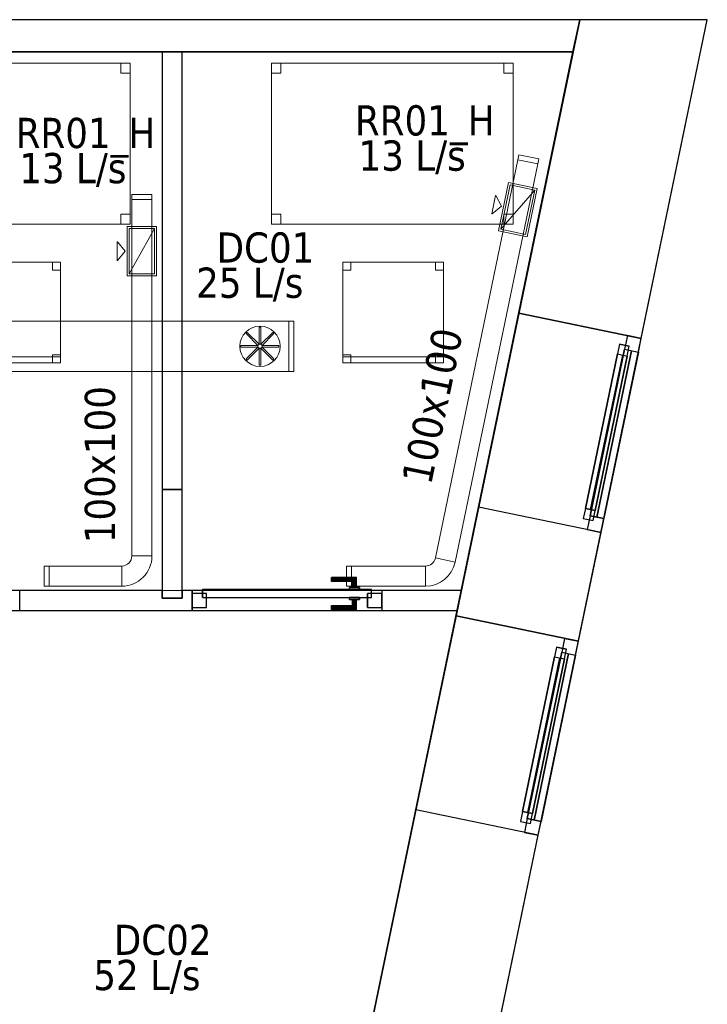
# Model space of a CAD drawing. Header units: metres. Extents: x 397.7 to 427.5, y 12.7 to 28.4.
# Tile 130 of 130: x 424.1 to 427.5, y 23.3 to 28.2. Entities that reach past the tile are written whole.
import ezdxf

# ---------------------------------------------------------------- set-up
doc = ezdxf.new("R2010")
doc.units = ezdxf.units.M
doc.layers.add('01_CARPINTERIA', color=5, linetype='Continuous', lineweight=25, true_color=0x0000ff)
doc.layers.add('01_SUELOS', color=7, linetype='Continuous', lineweight=25, true_color=0x007f00)
for name, color, linetype, lineweight in [('02_MOBILIARIO', 7, 'Continuous', 18), ('A-DETL-____-MBND', 7, 'Continuous', 18), ('A-DETL-GENF-OTLN', 7, 'Continuous', 18), ('A-GENM-____-OTLN', 7, 'Continuous', 18), ('A-WALL-____-MCUT', 7, 'Continuous', 25), ('A-WALL-____-OTLN', 7, 'Continuous', 25), ('M-HVAC-CDFF-IDEN', 7, 'Continuous', 30), ('M-HVAC-CDFF-OTLN', 7, 'Continuous', 18), ('M-HVAC-DUCT-IDEN', 7, 'Continuous', 30), ('M-HVAC-DUCT-OTLN', 7, 'Continuous', 18)]:
    doc.layers.add(name, color=color, linetype=linetype, lineweight=lineweight)
doc.styles.add('Tahoma_2', font='tahoma.ttf', dxfattribs={"height": 0.15})

# ---------------------------------------------------------------- blocks, each defined once
blk = doc.blocks.new('Family - Cadira d_Oficina_P4-153699-07_CLI_AIRE_P4')
at = {"layer": 'A-DETL-____-MBND', "color": 253, "true_color": 0xaaaaaa}
for p, q in [((0, 0.5), (0.5, 0.5)), ((0, 0), (0, 0.5)), ((0.5, 0.5), (0, 0.5)), ((0, 0.5), (0, 0)), ((0, 0.46), (0, 0.5)), ((0, 0.5), (0.04, 0.5)), ((0.04, 0.5), (0, 0.5)), ((0, 0.5), (0, 0.46)), ((0.04, 0.5), (0.04, 0.46)), ((0.04, 0.46), (0.04, 0.5)), ((0.46, 0.46), (0.46, 0.5)), ((0.46, 0.5), (0.5, 0.5)), ((0.5, 0.5), (0.46, 0.5)), ((0.46, 0.5), (0.46, 0.46)), ((0.5, 0.5), (0.5, 0.46)), ((0.5, 0.46), (0.5, 0.5)), ((0.5, 0.5), (0.5, 0)), ((0.5, 0), (0.5, 0.5)), ((0.04, 0.46), (0, 0.46)), ((0, 0.46), (0.04, 0.46)), ((0.5, 0.46), (0.46, 0.46)), ((0.46, 0.46), (0.5, 0.46)), ((0, 0), (0, 0.04)), ((0, 0.04), (0.04, 0.04)), ((0.04, 0.04), (0, 0.04)), ((0, 0.04), (0, 0)), ((0, 0), (0, 0.03)), ((0, 0.03), (0.5, 0.03)), ((0.5, 0.03), (0, 0.03)), ((0, 0.03), (0, 0)), ((0.5, 0), (0, 0)), ((0.04, 0), (0, 0)), ((0, 0), (0.04, 0)), ((0.04, 0.04), (0.04, 0)), ((0.04, 0), (0.04, 0.04)), ((0.46, 0), (0.46, 0.04)), ((0.46, 0.04), (0.5, 0.04)), ((0.5, 0.04), (0.46, 0.04)), ((0.46, 0.04), (0.46, 0)), ((0.5, 0), (0.46, 0)), ((0.5, 0.04), (0.5, 0)), ((0.5, 0), (0.5, 0.04)), ((0.5, 0.03), (0.5, 0)), ((0.5, 0), (0.5, 0.03)), ((0, 0), (0.5, 0)), ((0.5, 0), (0, 0)), ((0, 0), (0.5, 0)), ((0.46, 0), (0.5, 0))]:
    blk.add_line(p, q, dxfattribs=at)
blk = doc.blocks.new('Family - Evans P4-153868-07_CLI_AIRE_P4')
at = {"layer": 'A-WALL-____-MCUT', "color": 253, "true_color": 0xaaaaaa}
for p, q in [((2.1724, 0.1), (0, 0.1)), ((0, 0.1), (0, 0)), ((2.1724, 0), (2.1724, 0.1)), ((0, 0), (2.1724, 0))]:
    blk.add_line(p, q, dxfattribs=at)
at = {"layer": 'A-WALL-____-OTLN', "color": 253, "true_color": 0xaaaaaa}
for p, q in [((2.1724, 0.1), (0, 0.1)), ((0, 0.1), (0, 0)), ((2.1724, 0), (2.1724, 0.1)), ((0, 0), (2.1724, 0))]:
    blk.add_line(p, q, dxfattribs=at)
at = {"layer": 'A-WALL-____-OTLN', "color": 253, "lineweight": 18, "true_color": 0xaaaaaa}
blk.add_line((0, 0), (2.1724, 0), dxfattribs=at)
blk = doc.blocks.new('Forma directa - LONDR55-XX_ZZ-ARQ-CAA-M3D-Londres55-153871-07_CLI_AIRE_P4')
at = {"layer": '01_CARPINTERIA', "color": 161, "true_color": 0xaaaaff}
for p, q in [((0.1, 0.1), (0.05, 0.1)), ((0.05, 0.1), (0.05, 0.05)), ((0.1, 0.1), (0.05, 0.1)), ((0.05, 0.1), (0.05, 0.05)), ((0.1, 0.1), (0.883524, 0.1)), ((0.883524, 0.1), (0.1, 0.1)), ((0.1, 0.1), (0.1, 0.05)), ((0.1, 0.05), (0.1, 0.1)), ((0.1, 0.05), (0.1, 0.1)), ((0.1, 0.1), (0.1, 0.05)), ((0.883524, 0.1), (0.883524, 0.05)), ((0.883524, 0.1), (0.883524, 0.05)), ((0.933524, 0.1), (0.883524, 0.1)), ((0.883524, 0.1), (0.883524, 0.05)), ((0.933524, 0.1), (0.883524, 0.1)), ((0.883524, 0.1), (0.883524, 0.05)), ((0.933524, 0.05), (0.933524, 0.1)), ((0.933524, 0.1), (0.933524, 0.05)), ((0.07, 0.07), (0, 0.07)), ((0, 0.07), (0, 0)), ((0.07, 0.07), (0, 0.07)), ((0, 0.07), (0, 0)), ((0.05, 0.05), (0.1, 0.05)), ((0.05, 0.05), (0.1, 0.05)), ((0.07, 0), (0.07, 0.07)), ((0.07, 0.07), (0.07, 0)), ((0.07, 0.07), (0.913524, 0.07)), ((0.913524, 0.07), (0.07, 0.07)), ((0.07, 0.07), (0.07, 0)), ((0.07, 0), (0.07, 0.07)), ((0.883524, 0.075), (0.1, 0.075)), ((0.883524, 0.075), (0.1, 0.075)), ((0.1, 0.05), (0.883524, 0.05)), ((0.883524, 0.05), (0.1, 0.05)), ((0.883524, 0.05), (0.933524, 0.05)), ((0.883524, 0.05), (0.933524, 0.05)), ((0.983524, 0.07), (0.913524, 0.07)), ((0.913524, 0.07), (0.913524, 0)), ((0.983524, 0.07), (0.913524, 0.07)), ((0.913524, 0.07), (0.913524, 0)), ((0.913524, 0.07), (0.913524, 0)), ((0.913524, 0.07), (0.913524, 0)), ((0.983524, 0), (0.983524, 0.07)), ((0.983524, 0.07), (0.983524, 0)), ((0, 0), (0.07, 0)), ((0, 0), (0.07, 0)), ((0.913524, 0.035), (0.07, 0.035)), ((0.07, 0.035), (0.913524, 0.035)), ((0.07, 0), (0.913524, 0)), ((0.913524, 0), (0.07, 0)), ((0.913524, 0), (0.983524, 0)), ((0.913524, 0), (0.983524, 0))]:
    blk.add_line(p, q, dxfattribs=at)
blk = doc.blocks.new('Forma directa - Finestra P4-153872-07_CLI_AIRE_P4')
blk.add_blockref('Forma directa - LONDR55-XX_ZZ-ARQ-CAA-M3D-Londres55-153871-07_CLI_AIRE_P4', (0, 0))
blk = doc.blocks.new('Family - Façana sur-est P4-153955-07_CLI_AIRE_P4')
at = {"layer": 'A-WALL-____-MCUT', "color": 253, "true_color": 0xaaaaaa}
for p, q in [((11.5798, 0.62), (9.9252, 0.62)), ((11.5798, 0), (11.5798, 0.62)), ((13.1156, 0.62), (12.5633, 0.62)), ((12.5633, 0.62), (12.5633, 0)), ((13.1156, 0), (13.1156, 0.62)), ((14.0991, 0.62), (14.0991, 0)), ((15.5861, 0.62), (14.0991, 0.62)), ((15.7146, 0), (15.5861, 0.62)), ((9.9252, 0), (11.5798, 0)), ((12.5633, 0), (13.1156, 0)), ((14.0991, 0), (15.7146, 0))]:
    blk.add_line(p, q, dxfattribs=at)
at = {"layer": 'A-WALL-____-OTLN', "color": 253, "true_color": 0xaaaaaa}
for p, q in [((15.5861, 0.62), (-0.1285, 0.62)), ((11.5798, 0), (11.5798, 0.62)), ((12.5633, 0.62), (11.5798, 0.62)), ((12.5633, 0), (12.5633, 0.62)), ((13.1156, 0), (13.1156, 0.62)), ((14.0991, 0.62), (13.1156, 0.62)), ((14.0991, 0), (14.0991, 0.62)), ((15.7146, 0), (15.5861, 0.62)), ((0, 0), (15.7146, 0)), ((11.5798, 0), (12.5633, 0)), ((13.1156, 0), (14.0991, 0))]:
    blk.add_line(p, q, dxfattribs=at)
at = {"layer": 'A-WALL-____-OTLN', "color": 253, "lineweight": 18, "true_color": 0xaaaaaa}
blk.add_line((0, 0), (15.7146, 0), dxfattribs=at)
blk = doc.blocks.new('Family - Vano finestra P4-153967-07_CLI_AIRE_P4')
at = {"layer": 'A-GENM-____-OTLN', "color": 253, "true_color": 0xaaaaaa}
for p, q in [((426.233, 25.2683), (426.0334, 24.3053)), ((426.0334, 24.3053), (426.233, 25.2683)), ((426.8401, 25.1425), (426.233, 25.2683)), ((426.233, 25.2683), (426.8401, 25.1425)), ((426.6405, 24.1795), (426.8401, 25.1425)), ((426.8401, 25.1425), (426.6405, 24.1795)), ((426.0334, 24.3053), (426.6405, 24.1795)), ((426.0334, 24.3053), (426.6405, 24.1795))]:
    blk.add_line(p, q, dxfattribs=at)
blk = doc.blocks.new('Family - Vano finestra P4-153969-07_CLI_AIRE_P4')
at = {"layer": 'A-GENM-____-OTLN', "color": 253, "true_color": 0xaaaaaa}
for p, q in [((426.5447, 26.7722), (426.3451, 25.8091)), ((426.3451, 25.8091), (426.5447, 26.7722)), ((427.1518, 26.6464), (426.5447, 26.7722)), ((426.5447, 26.7722), (427.1518, 26.6464)), ((426.9522, 25.6833), (427.1518, 26.6464)), ((427.1518, 26.6464), (426.9522, 25.6833)), ((426.3451, 25.8091), (426.9522, 25.6833)), ((426.3451, 25.8091), (426.9522, 25.6833))]:
    blk.add_line(p, q, dxfattribs=at)
blk = doc.blocks.new('Family - LONDR55-XX_ZZ-ARQ-CAA-M3D-Londres55-154006-07_CLI_AIRE_P4')
at = {"layer": '01_CARPINTERIA', "color": 161, "true_color": 0xaaaaff}
for p, q in [((0.69, 0.1487), (0.69, 0.15)), ((0.69, 0.15), (0.69, 0.1487)), ((0.815, 0.15), (0.69, 0.15)), ((0.69, 0.145), (0.69, 0.1487)), ((0.69, 0.1487), (0.69, 0.145)), ((0.8137, 0.1487), (0.69, 0.1487)), ((0.8137, 0.1487), (0.69, 0.1487)), ((0.8137, 0.1487), (0.81, 0.145)), ((0.81, 0.145), (0.8137, 0.1487)), ((0.815, 0.15), (0.8137, 0.1487)), ((0.8137, 0.1487), (0.815, 0.15)), ((0.8137, 0.1), (0.8137, 0.1487)), ((0.8137, 0.1), (0.8137, 0.1487)), ((0.815, 0.1), (0.815, 0.15)), ((0.69, 0.14), (0.69, 0.145)), ((0.69, 0.145), (0.69, 0.14)), ((0.81, 0.145), (0.69, 0.145)), ((0.81, 0.145), (0.69, 0.145)), ((0.69, 0.135), (0.69, 0.14)), ((0.69, 0.14), (0.69, 0.135)), ((0.69, 0.14), (0.805, 0.14)), ((0.805, 0.14), (0.69, 0.14)), ((0.69, 0.135), (0.69, 0.1313)), ((0.69, 0.1313), (0.69, 0.135)), ((0.8, 0.135), (0.69, 0.135)), ((0.8, 0.135), (0.69, 0.135)), ((0.69, 0.1313), (0.69, 0.13)), ((0.69, 0.13), (0.69, 0.1313)), ((0.7963, 0.1313), (0.69, 0.1313)), ((0.7963, 0.1313), (0.69, 0.1313)), ((0.795, 0.13), (0.69, 0.13)), ((0.83, 0.1), (0.78, 0.1)), ((0.78, 0.1), (0.83, 0.1)), ((0.78, 0.09), (0.78, 0.1)), ((0.78, 0.09), (0.78, 0.1)), ((0.795, 0.13), (0.7963, 0.1313)), ((0.7963, 0.1313), (0.795, 0.13)), ((0.795, 0.1), (0.795, 0.13)), ((0.7963, 0.1), (0.795, 0.1)), ((0.795, 0.1), (0.7963, 0.1)), ((0.7963, 0.1313), (0.8, 0.135)), ((0.8, 0.135), (0.7963, 0.1313)), ((0.7963, 0.1), (0.7963, 0.1313)), ((0.7963, 0.1), (0.7963, 0.1313)), ((0.8, 0.1), (0.7963, 0.1)), ((0.7963, 0.1), (0.8, 0.1)), ((0.8, 0.135), (0.805, 0.14)), ((0.805, 0.14), (0.8, 0.135)), ((0.8, 0.1), (0.8, 0.135)), ((0.8, 0.1), (0.8, 0.135)), ((0.805, 0.1), (0.8, 0.1)), ((0.8, 0.1), (0.805, 0.1)), ((0.81, 0.145), (0.805, 0.14)), ((0.805, 0.14), (0.81, 0.145)), ((0.805, 0.14), (0.805, 0.1)), ((0.805, 0.1), (0.805, 0.14)), ((0.81, 0.1), (0.805, 0.1)), ((0.805, 0.1), (0.81, 0.1)), ((0.81, 0.1), (0.81, 0.145)), ((0.81, 0.1), (0.81, 0.145)), ((0.81, 0.1), (0.8137, 0.1)), ((0.8137, 0.1), (0.81, 0.1)), ((0.8137, 0.1), (0.815, 0.1)), ((0.815, 0.1), (0.8137, 0.1)), ((0.83, 0.09), (0.83, 0.1)), ((0.83, 0.1), (0.83, 0.09)), ((0.07, 0.07), (0, 0.07)), ((0, 0.07), (0, 0)), ((0.07, 0.07), (0, 0.07)), ((0, 0), (0, 0.07)), ((0.89, 0.09), (0.05, 0.09)), ((0.05, 0.09), (0.05, 0.05)), ((0.89, 0.09), (0.05, 0.09)), ((0.05, 0.05), (0.05, 0.09)), ((0.05, 0.05), (0.89, 0.05)), ((0.05, 0.05), (0.89, 0.05)), ((0.07, 0), (0.07, 0.07)), ((0.07, 0), (0.07, 0.07)), ((0.83, 0.09), (0.78, 0.09)), ((0.78, 0.09), (0.83, 0.09)), ((0.78, 0.05), (0.83, 0.05)), ((0.83, 0.05), (0.78, 0.05)), ((0.78, 0.04), (0.78, 0.05)), ((0.78, 0.04), (0.78, 0.05)), ((0.83, 0.04), (0.83, 0.05)), ((0.83, 0.05), (0.83, 0.04)), ((0.94, 0.07), (0.87, 0.07)), ((0.87, 0.07), (0.87, 0)), ((0.94, 0.07), (0.87, 0.07)), ((0.87, 0), (0.87, 0.07)), ((0.89, 0.05), (0.89, 0.09)), ((0.89, 0.05), (0.89, 0.09)), ((0.94, 0), (0.94, 0.07)), ((0.94, 0), (0.94, 0.07)), ((0, 0), (0.07, 0)), ((0, 0), (0.07, 0)), ((0.69, 0.0087), (0.69, 0.01)), ((0.69, 0.01), (0.69, 0.0087)), ((0.69, 0.01), (0.795, 0.01)), ((0.69, 0.005), (0.69, 0.0087)), ((0.69, 0.0087), (0.69, 0.005)), ((0.69, 0.0087), (0.7963, 0.0087)), ((0.69, 0.0087), (0.7963, 0.0087)), ((0.69, 0), (0.69, 0.005)), ((0.69, 0.005), (0.69, 0)), ((0.69, 0.005), (0.8, 0.005)), ((0.69, 0.005), (0.8, 0.005)), ((0.69, -0.005), (0.69, 0)), ((0.69, 0), (0.69, -0.005)), ((0.805, 0), (0.69, 0)), ((0.69, 0), (0.805, 0)), ((0.78, 0.04), (0.83, 0.04)), ((0.83, 0.04), (0.78, 0.04)), ((0.7963, 0.04), (0.795, 0.04)), ((0.795, 0.04), (0.7963, 0.04)), ((0.795, 0.01), (0.795, 0.04)), ((0.7963, 0.0087), (0.795, 0.01)), ((0.795, 0.01), (0.7963, 0.0087)), ((0.8, 0.04), (0.7963, 0.04)), ((0.7963, 0.04), (0.8, 0.04)), ((0.7963, 0.0087), (0.7963, 0.04)), ((0.7963, 0.0087), (0.7963, 0.04)), ((0.8, 0.005), (0.7963, 0.0087)), ((0.7963, 0.0087), (0.8, 0.005)), ((0.8, 0.04), (0.805, 0.04)), ((0.805, 0.04), (0.8, 0.04)), ((0.8, 0.005), (0.8, 0.04)), ((0.8, 0.005), (0.8, 0.04)), ((0.805, 0), (0.8, 0.005)), ((0.8, 0.005), (0.805, 0)), ((0.805, 0.04), (0.81, 0.04)), ((0.81, 0.04), (0.805, 0.04)), ((0.805, 0.04), (0.805, 0)), ((0.805, 0), (0.805, 0.04)), ((0.805, 0), (0.81, -0.005)), ((0.81, 0.04), (0.8137, 0.04)), ((0.8137, 0.04), (0.81, 0.04)), ((0.81, -0.005), (0.81, 0.04)), ((0.81, -0.005), (0.81, 0.04)), ((0.8137, 0.04), (0.815, 0.04)), ((0.815, 0.04), (0.8137, 0.04)), ((0.8137, -0.0087), (0.8137, 0.04)), ((0.8137, -0.0087), (0.8137, 0.04)), ((0.815, -0.01), (0.815, 0.04)), ((0.87, 0), (0.94, 0)), ((0.87, 0), (0.94, 0)), ((0.69, -0.005), (0.69, -0.0087)), ((0.69, -0.0087), (0.69, -0.005)), ((0.69, -0.005), (0.81, -0.005)), ((0.69, -0.005), (0.81, -0.005)), ((0.69, -0.0087), (0.69, -0.01)), ((0.69, -0.01), (0.69, -0.0087)), ((0.69, -0.0087), (0.8137, -0.0087)), ((0.69, -0.0087), (0.8137, -0.0087)), ((0.69, -0.01), (0.815, -0.01)), ((0.81, -0.005), (0.805, 0)), ((0.81, -0.005), (0.8137, -0.0087)), ((0.8137, -0.0087), (0.81, -0.005)), ((0.8137, -0.0087), (0.815, -0.01)), ((0.815, -0.01), (0.8137, -0.0087))]:
    blk.add_line(p, q, dxfattribs=at)
blk = doc.blocks.new('Family - Porta P4-154007-07_CLI_AIRE_P4')
blk.add_blockref('Family - LONDR55-XX_ZZ-ARQ-CAA-M3D-Londres55-154006-07_CLI_AIRE_P4', (0, 0))
blk = doc.blocks.new('Family - Taula 120X80_P4-154027-07_CLI_AIRE_P4')
at = {"layer": 'A-DETL-____-MBND', "color": 253, "true_color": 0xaaaaaa}
for p, q in [((0, 0.7501), (0, 0.8001)), ((0, 0.8001), (0.0464, 0.8001)), ((0.0464, 0.8001), (0, 0.8001)), ((0, 0.8001), (0, 0.7501)), ((0, 0), (0, 0.8001)), ((0, 0.8001), (1.2, 0.8001)), ((1.2, 0.8001), (0, 0.8001)), ((0, 0.8001), (0, 0)), ((0.0464, 0.8001), (0.0464, 0.7501)), ((0.0464, 0.7501), (0.0464, 0.8001)), ((1.1536, 0.7501), (1.1536, 0.8001)), ((1.1536, 0.8001), (1.2, 0.8001)), ((1.2, 0.8001), (1.1536, 0.8001)), ((1.1536, 0.8001), (1.1536, 0.7501)), ((1.2, 0.8001), (1.2, 0.7501)), ((1.2, 0.7501), (1.2, 0.8001)), ((1.2, 0.8001), (1.2, 0)), ((1.2, 0), (1.2, 0.8001)), ((0.0464, 0.7501), (0, 0.7501)), ((0, 0.7501), (0.0464, 0.7501)), ((1.2, 0.7501), (1.1536, 0.7501)), ((1.1536, 0.7501), (1.2, 0.7501)), ((0, 0), (0, 0.05)), ((0, 0.05), (0.0464, 0.05)), ((0.0464, 0.05), (0, 0.05)), ((0, 0.05), (0, 0)), ((0.0464, 0.05), (0.0464, 0)), ((0.0464, 0), (0.0464, 0.05)), ((1.1536, 0), (1.1536, 0.05)), ((1.1536, 0.05), (1.2, 0.05)), ((1.2, 0.05), (1.1536, 0.05)), ((1.1536, 0.05), (1.1536, 0)), ((1.2, 0.05), (1.2, 0)), ((1.2, 0), (1.2, 0.05)), ((0.0464, 0), (0, 0)), ((0, 0), (0.0464, 0)), ((1.2, 0), (0, 0)), ((0, 0), (1.2, 0)), ((1.2, 0), (1.1536, 0)), ((1.1536, 0), (1.2, 0))]:
    blk.add_line(p, q, dxfattribs=at)
blk = doc.blocks.new('Family - Mampara P4-154096-07_CLI_AIRE_P4')
at = {"layer": 'A-WALL-____-MCUT', "color": 253, "true_color": 0xaaaaaa}
for p, q in [((0.54, 0.1), (0, 0.1)), ((0, 0.1), (0, 0)), ((0.54, 0), (0.54, 0.1)), ((0, 0), (0.54, 0))]:
    blk.add_line(p, q, dxfattribs=at)
at = {"layer": 'A-WALL-____-OTLN', "color": 253, "true_color": 0xaaaaaa}
for p, q in [((0.54, 0.1), (0, 0.1)), ((0, 0.1), (0, 0)), ((0.54, 0), (0.54, 0.1)), ((0, 0), (0.54, 0))]:
    blk.add_line(p, q, dxfattribs=at)
at = {"layer": 'A-WALL-____-OTLN', "color": 253, "lineweight": 18, "true_color": 0xaaaaaa}
blk.add_line((0, 0), (0.54, 0), dxfattribs=at)
blk = doc.blocks.new('Family - Evans P4-154228-07_CLI_AIRE_P4')
at = {"layer": 'A-WALL-____-MCUT', "color": 253, "true_color": 0xaaaaaa}
for p, q in [((0.0332, 0.16), (0, 0)), ((25.5877, 0.16), (0.0332, 0.16)), ((0, 0), (25.556, 0))]:
    blk.add_line(p, q, dxfattribs=at)
at = {"layer": 'A-WALL-____-OTLN', "color": 253, "true_color": 0xaaaaaa}
for p, q in [((0.0332, 0.16), (0, 0)), ((25.5877, 0.16), (0.0332, 0.16)), ((0, 0), (25.556, 0))]:
    blk.add_line(p, q, dxfattribs=at)
at = {"layer": 'A-WALL-____-OTLN', "color": 253, "lineweight": 18, "true_color": 0xaaaaaa}
blk.add_line((0, 0), (25.556, 0), dxfattribs=at)
blk = doc.blocks.new('Family - Taula 120X80_P4-154240-07_CLI_AIRE_P4')
at = {"layer": 'A-DETL-____-MBND', "color": 253, "true_color": 0xaaaaaa}
for p, q in [((0, 0.7501), (0, 0.8001)), ((0, 0.8001), (0.0464, 0.8001)), ((0.0464, 0.8001), (0, 0.8001)), ((0, 0.8001), (0, 0.7501)), ((0, 0), (0, 0.8001)), ((0, 0.8001), (1.2, 0.8001)), ((1.2, 0.8001), (0, 0.8001)), ((0, 0.8001), (0, 0)), ((0.0464, 0.8001), (0.0464, 0.7501)), ((0.0464, 0.7501), (0.0464, 0.8001)), ((1.1536, 0.7501), (1.1536, 0.8001)), ((1.1536, 0.8001), (1.2, 0.8001)), ((1.2, 0.8001), (1.1536, 0.8001)), ((1.1536, 0.8001), (1.1536, 0.7501)), ((1.2, 0.8001), (1.2, 0.7501)), ((1.2, 0.7501), (1.2, 0.8001)), ((1.2, 0.8001), (1.2, 0)), ((1.2, 0), (1.2, 0.8001)), ((0.0464, 0.7501), (0, 0.7501)), ((0, 0.7501), (0.0464, 0.7501)), ((1.2, 0.7501), (1.1536, 0.7501)), ((1.1536, 0.7501), (1.2, 0.7501)), ((0, 0), (0, 0.05)), ((0, 0.05), (0.0464, 0.05)), ((0.0464, 0.05), (0, 0.05)), ((0, 0.05), (0, 0)), ((0.0464, 0.05), (0.0464, 0)), ((0.0464, 0), (0.0464, 0.05)), ((1.1536, 0), (1.1536, 0.05)), ((1.1536, 0.05), (1.2, 0.05)), ((1.2, 0.05), (1.1536, 0.05)), ((1.1536, 0.05), (1.1536, 0)), ((1.2, 0.05), (1.2, 0)), ((1.2, 0), (1.2, 0.05)), ((0.0464, 0), (0, 0)), ((0, 0), (0.0464, 0)), ((1.2, 0), (0, 0)), ((1.2, 0), (1.1536, 0)), ((1.1536, 0), (1.2, 0)), ((0, 0), (1.2, 0))]:
    blk.add_line(p, q, dxfattribs=at)
blk = doc.blocks.new('Family - Mampara P4-154284-07_CLI_AIRE_P4')
at = {"layer": 'A-WALL-____-MCUT', "color": 253, "true_color": 0xaaaaaa}
for p, q in [((0.0207, 0.1), (0, 0)), ((0.3951, 0.1), (0.0207, 0.1)), ((0.3951, 0), (0.3951, 0.1)), ((1.3351, 0.1), (1.3351, 0)), ((2.1923, 0.1), (1.3351, 0.1)), ((2.1923, 0), (2.1923, 0.1)), ((3.1323, 0.1), (3.1323, 0)), ((3.9923, 0.1), (3.1323, 0.1)), ((3.9923, 0), (3.9923, 0.1)), ((4.9323, 0.1), (4.9323, 0)), ((4.9823, 0.1), (4.9323, 0.1)), ((4.9823, 0), (4.9823, 0.1)), ((0, 0), (0.3951, 0)), ((1.3351, 0), (1.3851, 0)), ((1.3851, 0), (1.3851, 0.0392)), ((1.3851, 0.0392), (1.4851, 0.0392)), ((1.4851, 0.0392), (1.4851, 0)), ((1.4851, 0), (2.1923, 0)), ((3.1323, 0), (3.9923, 0)), ((4.9323, 0), (4.9823, 0))]:
    blk.add_line(p, q, dxfattribs=at)
at = {"layer": 'A-WALL-____-OTLN', "color": 253, "true_color": 0xaaaaaa}
for p, q in [((0.0207, 0.1), (0, 0)), ((4.9823, 0.1), (0.0207, 0.1)), ((0.3951, 0), (0.3951, 0.1)), ((1.3351, 0.1), (0.3951, 0.1)), ((1.3351, 0), (1.3351, 0.1)), ((2.1923, 0), (2.1923, 0.1)), ((3.1323, 0.1), (2.1923, 0.1)), ((3.1323, 0), (3.1323, 0.1)), ((3.9923, 0), (3.9923, 0.1)), ((4.9323, 0.1), (3.9923, 0.1)), ((4.9323, 0), (4.9323, 0.1)), ((4.9823, 0), (4.9823, 0.1)), ((0, 0), (1.3851, 0)), ((0.3951, 0), (1.3351, 0)), ((1.3851, 0.0392), (1.4851, 0.0392)), ((1.3851, 0), (1.3851, 0.0392)), ((1.4851, 0.0392), (1.4851, 0)), ((1.4851, 0), (4.9823, 0)), ((2.1923, 0), (3.1323, 0)), ((3.9923, 0), (4.9323, 0))]:
    blk.add_line(p, q, dxfattribs=at)
at = {"layer": 'A-WALL-____-OTLN', "color": 253, "lineweight": 18, "true_color": 0xaaaaaa}
blk.add_line((0, 0), (4.9823, 0), dxfattribs=at)
blk = doc.blocks.new('Family - Vano porta P4-154290-07_CLI_AIRE_P4')
at = {"layer": 'A-GENM-____-OTLN', "color": 253, "true_color": 0xaaaaaa}
for p, q in [((425.8641, 25.395), (424.9241, 25.395)), ((424.9241, 25.395), (424.9241, 25.295)), ((424.9241, 25.395), (425.8641, 25.395)), ((424.9241, 25.295), (424.9241, 25.395)), ((425.8641, 25.295), (425.8641, 25.395)), ((425.8641, 25.295), (425.8641, 25.395)), ((424.9241, 25.295), (425.8641, 25.295)), ((425.8641, 25.295), (424.9241, 25.295))]:
    blk.add_line(p, q, dxfattribs=at)
blk = doc.blocks.new('Forma directa - Finestra P4-154365-07_CLI_AIRE_P4')
blk.add_blockref('Forma directa - LONDR55-XX_ZZ-ARQ-CAA-M3D-Londres55-153871-07_CLI_AIRE_P4', (0, 0))
blk = doc.blocks.new('Family - Cadira d_Oficina_P4-154457-07_CLI_AIRE_P4')
at = {"layer": 'A-DETL-____-MBND', "color": 253, "true_color": 0xaaaaaa}
for p, q in [((0, 0.5), (0.5, 0.5)), ((0, 0), (0, 0.5)), ((0.5, 0.5), (0, 0.5)), ((0, 0.5), (0, 0)), ((0, 0.46), (0, 0.5)), ((0, 0.5), (0.04, 0.5)), ((0.04, 0.5), (0, 0.5)), ((0, 0.5), (0, 0.46)), ((0.04, 0.5), (0.04, 0.46)), ((0.04, 0.46), (0.04, 0.5)), ((0.46, 0.46), (0.46, 0.5)), ((0.46, 0.5), (0.5, 0.5)), ((0.5, 0.5), (0.46, 0.5)), ((0.46, 0.5), (0.46, 0.46)), ((0.5, 0.5), (0.5, 0)), ((0.5, 0), (0.5, 0.5)), ((0.5, 0.5), (0.5, 0.46)), ((0.5, 0.46), (0.5, 0.5)), ((0.04, 0.46), (0, 0.46)), ((0, 0.46), (0.04, 0.46)), ((0.5, 0.46), (0.46, 0.46)), ((0.46, 0.46), (0.5, 0.46)), ((0, 0), (0, 0.04)), ((0, 0.04), (0.04, 0.04)), ((0.04, 0.04), (0, 0.04)), ((0, 0.04), (0, 0)), ((0, 0), (0, 0.03)), ((0, 0.03), (0.5, 0.03)), ((0.5, 0.03), (0, 0.03)), ((0, 0.03), (0, 0)), ((0.04, 0), (0, 0)), ((0, 0), (0.04, 0)), ((0.5, 0), (0, 0)), ((0.04, 0.04), (0.04, 0)), ((0.04, 0), (0.04, 0.04)), ((0.46, 0), (0.46, 0.04)), ((0.46, 0.04), (0.5, 0.04)), ((0.5, 0.04), (0.46, 0.04)), ((0.46, 0.04), (0.46, 0)), ((0.5, 0), (0.46, 0)), ((0.5, 0.04), (0.5, 0)), ((0.5, 0), (0.5, 0.04)), ((0.5, 0.03), (0.5, 0)), ((0.5, 0), (0.5, 0.03)), ((0, 0), (0.5, 0)), ((0.5, 0), (0, 0)), ((0, 0), (0.5, 0)), ((0.46, 0), (0.5, 0))]:
    blk.add_line(p, q, dxfattribs=at)
blk = doc.blocks.new('Family - LONDR55-XX_ZZ-ARQ-CAA-M3D-Londres55-154484-07_CLI_AIRE_P4')
at = {"layer": '01_SUELOS', "color": 9, "true_color": 0xaad4aa}
for p, q in [((28.518, 14.9576), (22.9818, 14.9576)), ((22.9818, 14.9576), (28.518, 14.9576)), ((25.4182, 0), (28.518, 14.9576)), ((28.518, 14.9576), (25.4182, 0))]:
    blk.add_line(p, q, dxfattribs=at)
blk = doc.blocks.new('LONDR55-XX_ZZ-ARQ-CAA-M3D-Londres55_ifc-1-07_CLI_AIRE_P4')
at = {"layer": '01_CARPINTERIA', "color": 253, "lineweight": 18, "true_color": 0xaaaaaa}
for name, p, rotation in [('Forma directa - Finestra P4-153872-07_CLI_AIRE_P4', (426.9522, 25.6833), 78.29179146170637), ('Forma directa - Finestra P4-154365-07_CLI_AIRE_P4', (426.6405, 24.1795), 78.29179146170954)]:
    blk.add_blockref(name, p, dxfattribs=dict(at, rotation=rotation))
blk.add_blockref('Family - Porta P4-154007-07_CLI_AIRE_P4', (424.9241, 25.31), dxfattribs=at)
at = {"layer": '01_SUELOS', "color": 253, "lineweight": 18, "true_color": 0xaaaaaa}
blk.add_blockref('Family - LONDR55-XX_ZZ-ARQ-CAA-M3D-Londres55-154484-07_CLI_AIRE_P4', (398.2952, 13.1106), dxfattribs=at)
at = {"layer": '02_MOBILIARIO', "color": 253, "lineweight": 18, "true_color": 0xaaaaaa}
for name, p in [('Family - Taula 120X80_P4-154240-07_CLI_AIRE_P4', (423.4158, 27.2125)), ('Family - Taula 120X80_P4-154027-07_CLI_AIRE_P4', (425.3165, 27.2125)), ('Family - Cadira d_Oficina_P4-153699-07_CLI_AIRE_P4', (423.7701, 26.5243)), ('Family - Cadira d_Oficina_P4-154457-07_CLI_AIRE_P4', (425.6707, 26.5243))]:
    blk.add_blockref(name, p, dxfattribs=at)
at = {"layer": 'A-GENM-____-OTLN', "color": 253, "lineweight": 18, "true_color": 0xaaaaaa}
for name in ['Family - Vano finestra P4-153969-07_CLI_AIRE_P4', 'Family - Vano porta P4-154290-07_CLI_AIRE_P4', 'Family - Vano finestra P4-153967-07_CLI_AIRE_P4']:
    blk.add_blockref(name, (0, 0), dxfattribs=at)
at = {"layer": 'A-WALL-____-OTLN', "color": 253, "lineweight": 18, "true_color": 0xaaaaaa}
for name, p, rotation in [('Family - Façana sur-est P4-153955-07_CLI_AIRE_P4', (424.2907, 12.8406), 78.29179146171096), ('Family - Evans P4-154228-07_CLI_AIRE_P4', (426.8464, 28.2282), 180), ('Family - Evans P4-153868-07_CLI_AIRE_P4', (424.8741, 25.8958), 90), ('Family - Mampara P4-154096-07_CLI_AIRE_P4', (424.8741, 25.3558), 90), ('Family - Mampara P4-154284-07_CLI_AIRE_P4', (426.2592, 25.395), 180)]:
    blk.add_blockref(name, p, dxfattribs=dict(at, rotation=rotation))
blk = doc.blocks.new('ZYR_03_06_08_01 Difusor Rotacional Circular Impulsió NO PLENUM - DC01-356574-07_CLI_AIRE_P4')
at = {"layer": 'A-DETL-GENF-OTLN', "color": 143, "true_color": 0x32aad1}
for p, q in [((-0.0689, 0.0631), (-0.0631, 0.0689)), ((-0.01, 0.0041), (-0.0689, 0.0631)), ((-0.0631, 0.0689), (-0.0041, 0.01)), ((-0.0042, 0.0943), (0.0042, 0.0943)), ((-0.0042, 0.011), (-0.0042, 0.0943)), ((0.0041, 0.01), (0.0631, 0.0689)), ((0.0042, 0.0943), (0.0042, 0.011)), ((0.0689, 0.0631), (0.01, 0.0041)), ((0.0631, 0.0689), (0.0689, 0.0631)), ((-0.0943, 0.0042), (-0.011, 0.0042)), ((-0.0943, -0.0042), (-0.0943, 0.0042)), ((-0.011, 0.0042), (-0.011, -0.0042)), ((-0.0041, 0.01), (-0.01, 0.0041)), ((0.0042, 0.011), (-0.0042, 0.011)), ((0.01, 0.0041), (0.0041, 0.01)), ((0.011, 0.0042), (0.0943, 0.0042)), ((0.011, -0.0042), (0.011, 0.0042)), ((0.0943, 0.0042), (0.0943, -0.0042)), ((-0.011, -0.0042), (-0.0943, -0.0042)), ((-0.0689, -0.0631), (-0.01, -0.0041)), ((-0.0041, -0.01), (-0.0631, -0.0689)), ((-0.01, -0.0041), (-0.0041, -0.01)), ((-0.0042, -0.011), (0.0042, -0.011)), ((-0.0042, -0.0943), (-0.0042, -0.011)), ((0.0041, -0.01), (0.01, -0.0041)), ((0.0631, -0.0689), (0.0041, -0.01)), ((0.0042, -0.011), (0.0042, -0.0943)), ((0.01, -0.0041), (0.0689, -0.0631)), ((0.0943, -0.0042), (0.011, -0.0042)), ((-0.0631, -0.0689), (-0.0689, -0.0631)), ((0.0042, -0.0943), (-0.0042, -0.0943)), ((0.0689, -0.0631), (0.0631, -0.0689))]:
    blk.add_line(p, q, dxfattribs=at)
blk.add_circle((0, 0), 0.1, dxfattribs=at)
blk = doc.blocks.new('M_Codo rectangular - Radio - 1 W-454388-07_CLI_AIRE_P4')
at = {"layer": 'M-HVAC-DUCT-OTLN', "color": 40, "true_color": 0xffbf00}
for p, q in [((-0.05, 0.1), (0.05, 0.1)), ((0.05, 0.1), (-0.05, 0.1)), ((-0.1, 0.05), (-0.1, -0.05)), ((-0.1, -0.05), (-0.1, 0.05))]:
    blk.add_line(p, q, dxfattribs=at)
for radius, end in [(0.05, 360), (0.05, 0), (0.15, 0), (0.15, 0)]:
    blk.add_arc((-0.1, 0.1), radius, 270, end, dxfattribs=at)
blk = doc.blocks.new('M_Remate rectangular - Estándar-574841-07_CLI_AIRE_P4')
at = {"layer": 'M-HVAC-DUCT-OTLN', "color": 143, "true_color": 0x32aad1}
for p, q in [((0, 0.125), (0, -0.125)), ((0, -0.125), (0, 0.125)), ((0, 0.125), (0.025, 0.125)), ((0.025, 0.125), (0, 0.125)), ((0.025, 0.125), (0.025, -0.125)), ((0.025, -0.125), (0.025, 0.125)), ((0.025, -0.125), (0, -0.125)), ((0.025, -0.125), (0, -0.125))]:
    blk.add_line(p, q, dxfattribs=at)
blk = doc.blocks.new('ZYR_03_06_04_01 Reixa Sostre Retorn - RR01_H-476721-07_CLI_AIRE_P4')
at = {"layer": 'M-HVAC-CDFF-OTLN', "color": 40, "true_color": 0xffbf00}
for p, q in [((0.1225, 0.0725), (-0.1225, 0.0725)), ((-0.1225, 0.0725), (-0.1225, -0.0725)), ((-0.1225, -0.0725), (-0.1225, 0.0725)), ((-0.1225, 0.0725), (0.1225, 0.0725)), ((0.1125, 0.0625), (-0.1125, 0.0625)), ((-0.1125, 0.0625), (-0.1125, -0.0625)), ((-0.1125, -0.0625), (-0.1125, 0.0625)), ((-0.1125, 0.0625), (0.1125, 0.0625)), ((-0.1125, -0.0625), (-0.1125, 0.0625)), ((-0.1125, 0.0625), (0.1125, 0.0625)), ((0.1125, 0.0625), (-0.1125, 0.0625)), ((-0.1125, 0.0625), (-0.1125, -0.0625)), ((0.1125, -0.0625), (0.1125, 0.0625)), ((0.1125, 0.0625), (0.1125, -0.0625)), ((0.1125, 0.0625), (0.1125, -0.0625)), ((0.1125, -0.0625), (0.1125, 0.0625)), ((0.1225, -0.0725), (0.1225, 0.0725)), ((0.1225, 0.0725), (0.1225, -0.0725)), ((-0.1225, -0.0725), (0.1225, -0.0725)), ((0.1225, -0.0725), (-0.1225, -0.0725)), ((-0.1125, -0.0625), (0.1125, -0.0625)), ((0.1125, -0.0625), (-0.1125, -0.0625)), ((0.1125, -0.0625), (-0.1125, -0.0625)), ((-0.1125, -0.0625), (0.1125, -0.0625)), ((-0.0469, -0.1216), (0, -0.0829)), ((0.0469, -0.1216), (0, -0.0829)), ((-0.0469, -0.1226), (-0.0469, -0.1216)), ((0.0469, -0.1226), (-0.0469, -0.1226)), ((0.0469, -0.1226), (0.0469, -0.1216))]:
    blk.add_line(p, q, dxfattribs=at)
blk = doc.blocks.new('ZYR_03_06_04_01 Reixa Sostre Retorn - RR01_H-V1-07_CLI_AIRE_P4')
at = {"layer": 'M-HVAC-CDFF-OTLN', "color": 40, "true_color": 0xffbf00}
for p, q in [((0.1225, 0.0725), (-0.1225, 0.0725)), ((-0.1225, 0.0725), (-0.1225, -0.0725)), ((-0.1225, -0.0725), (-0.1225, 0.0725)), ((-0.1225, 0.0725), (0.1225, 0.0725)), ((0.1125, 0.0625), (-0.1125, 0.0625)), ((-0.1125, 0.0625), (-0.1125, -0.0625)), ((-0.1125, -0.0625), (-0.1125, 0.0625)), ((-0.1125, 0.0625), (0.1125, 0.0625)), ((-0.1125, -0.0625), (-0.1125, 0.0625)), ((-0.1125, 0.0625), (0.1125, 0.0625)), ((0.1125, 0.0625), (-0.1125, 0.0625)), ((-0.1125, 0.0625), (-0.1125, -0.0625)), ((0.1125, -0.0625), (0.1125, 0.0625)), ((0.1125, 0.0625), (0.1125, -0.0625)), ((0.1125, 0.0625), (0.1125, -0.0625)), ((0.1125, -0.0625), (0.1125, 0.0625)), ((0.1225, -0.0725), (0.1225, 0.0725)), ((0.1225, 0.0725), (0.1225, -0.0725)), ((-0.1225, -0.0725), (0.1225, -0.0725)), ((0.1225, -0.0725), (-0.1225, -0.0725)), ((-0.1125, -0.0625), (0.1125, -0.0625)), ((0.1125, -0.0625), (-0.1125, -0.0625)), ((0.1125, -0.0625), (-0.1125, -0.0625)), ((-0.1125, -0.0625), (0.1125, -0.0625)), ((-0.0469, -0.1216), (0, -0.0829)), ((0.0469, -0.1216), (0, -0.0829)), ((-0.0469, -0.1226), (-0.0469, -0.1216)), ((0.0469, -0.1226), (-0.0469, -0.1226)), ((0.0469, -0.1226), (0.0469, -0.1216))]:
    blk.add_line(p, q, dxfattribs=at)
blk = doc.blocks.new('M_Codo rectangular - Radio - 1 W-757193-07_CLI_AIRE_P4')
at = {"layer": 'M-HVAC-DUCT-OTLN', "color": 40, "true_color": 0xffbf00}
for p, q in [((-0.0814, 0.05), (-0.0814, -0.05)), ((-0.0814, -0.05), (-0.0814, 0.05)), ((-0.0324, 0.0899), (0.0655, 0.0696)), ((0.0655, 0.0696), (-0.0324, 0.0899))]:
    blk.add_line(p, q, dxfattribs=at)
for radius in [0.05, 0.05, 0.15, 0.15]:
    blk.add_arc((-0.0814, 0.1), radius, 270, 348.2918, dxfattribs=at)
blk = doc.blocks.new('M_Remate rectangular - Estándar-478399-07_CLI_AIRE_P4')
at = {"layer": 'M-HVAC-DUCT-OTLN', "color": 40, "true_color": 0xffbf00}
for p, q in [((0, 0.05), (0, -0.05)), ((0, -0.05), (0, 0.05)), ((0, 0.05), (0.025, 0.05)), ((0.025, 0.05), (0, 0.05)), ((0.025, 0.05), (0.025, -0.05)), ((0.025, -0.05), (0.025, 0.05)), ((0.025, -0.05), (0, -0.05)), ((0.025, -0.05), (0, -0.05))]:
    blk.add_line(p, q, dxfattribs=at)
blk = doc.blocks.new('MEP_15_03 Injerto Conducte - Mínimo-476864-07_CLI_AIRE_P4')
at = {"layer": 'M-HVAC-DUCT-OTLN', "color": 40, "true_color": 0xffbf00}
for p, q in [((422.8145, 27.1918), (422.8145, 26.9668)), ((422.9395, 27.1918), (422.8145, 27.1918)), ((422.9395, 27.1918), (422.8145, 27.1918)), ((422.8145, 27.1918), (422.8145, 26.9668)), ((422.9395, 26.9668), (422.9395, 27.1918)), ((422.9395, 26.9668), (422.9395, 27.1918)), ((422.8145, 26.9668), (422.9395, 26.9668)), ((422.8145, 26.9668), (422.9395, 26.9668))]:
    blk.add_line(p, q, dxfattribs=at)

msp = doc.modelspace()

# ---------------------------------------------------------------- linework, layer by layer
at = {"layer": 'M-HVAC-DUCT-OTLN', "color": 40, "true_color": 0xffbf00}
for p, q in [((426.1305, 25.556), (426.5401, 27.5326)), ((426.5401, 27.5326), (426.638, 27.5123)), ((426.638, 27.5123), (426.2284, 25.5357)), ((426.4559, 27.1878), (426.5016, 27.4081)), ((426.624, 27.3827), (426.4559, 27.1878)), ((426.5016, 27.4081), (426.624, 27.3827)), ((426.624, 27.3827), (426.5783, 27.1624)), ((424.7241, 27.3362), (424.6241, 27.3362)), ((424.6241, 25.5662), (424.6241, 27.3362)), ((424.7241, 27.3362), (424.7241, 25.5662)), ((424.6116, 26.9668), (424.6116, 27.1918)), ((424.6116, 27.1918), (424.7366, 27.1918)), ((424.6116, 26.9668), (424.7366, 27.1918)), ((424.7366, 27.1918), (424.7366, 26.9668)), ((426.5783, 27.1624), (426.4559, 27.1878)), ((424.7366, 26.9668), (424.6116, 26.9668)), ((424.7241, 25.5662), (424.6241, 25.5662)), ((424.2141, 25.4162), (424.2141, 25.5162)), ((424.2141, 25.5162), (424.5741, 25.5162)), ((424.5741, 25.4162), (424.5741, 25.5162)), ((425.7141, 25.4162), (425.7141, 25.5162)), ((425.7141, 25.5162), (426.0815, 25.5162)), ((426.0815, 25.4162), (426.0815, 25.5162)), ((426.1305, 25.556), (426.2284, 25.5357)), ((424.5741, 25.4162), (424.2141, 25.4162)), ((426.0815, 25.4162), (425.7141, 25.4162))]:
    msp.add_line(p, q, dxfattribs=at)
at = {"layer": 'M-HVAC-DUCT-OTLN', "color": 143, "true_color": 0x32aad1}
for p, q in [((422.0525, 26.732), (425.4025, 26.732)), ((425.4025, 26.732), (425.4025, 26.482)), ((425.4025, 26.482), (422.0525, 26.482))]:
    msp.add_line(p, q, dxfattribs=at)

# ---------------------------------------------------------------- block references
at = {"lineweight": 5}
msp.add_blockref('LONDR55-XX_ZZ-ARQ-CAA-M3D-Londres55_ifc-1-07_CLI_AIRE_P4', (0, 0), dxfattribs=at)
at = {"layer": 'A-DETL-GENF-OTLN', "color": 143, "true_color": 0x32aad1}
msp.add_blockref('ZYR_03_06_08_01 Difusor Rotacional Circular Impulsió NO PLENUM - DC01-356574-07_CLI_AIRE_P4', (425.2601, 26.607), dxfattribs=at)
at = {"layer": 'M-HVAC-CDFF-OTLN', "color": 40, "true_color": 0xffbf00}
for name, p, rotation in [('ZYR_03_06_04_01 Reixa Sostre Retorn - RR01_H-V1-07_CLI_AIRE_P4', (426.5399, 27.2853), 258.2917914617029), ('ZYR_03_06_04_01 Reixa Sostre Retorn - RR01_H-476721-07_CLI_AIRE_P4', (424.6741, 27.0793), 269.9999999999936)]:
    msp.add_blockref(name, p, dxfattribs=dict(at, rotation=rotation))
at = {"layer": 'M-HVAC-DUCT-OTLN', "color": 40, "true_color": 0xffbf00}
for name, p, rotation in [('M_Remate rectangular - Estándar-478399-07_CLI_AIRE_P4', (426.5891, 27.5225), 78.29179146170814), ('MEP_15_03 Injerto Conducte - Mínimo-476864-07_CLI_AIRE_P4', (846.1136, -32.0122), 168.2917914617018), ('M_Remate rectangular - Estándar-478399-07_CLI_AIRE_P4', (424.6741, 27.3362), 90), ('M_Remate rectangular - Estándar-478399-07_CLI_AIRE_P4', (424.2141, 25.4662), 180), ('M_Remate rectangular - Estándar-478399-07_CLI_AIRE_P4', (425.7141, 25.4662), 180)]:
    msp.add_blockref(name, p, dxfattribs=dict(at, rotation=rotation))
for name, p in [('MEP_15_03 Injerto Conducte - Mínimo-476864-07_CLI_AIRE_P4', (1.7972, 0)), ('M_Codo rectangular - Radio - 1 W-454388-07_CLI_AIRE_P4', (424.6741, 25.4662)), ('M_Codo rectangular - Radio - 1 W-757193-07_CLI_AIRE_P4', (426.1629, 25.4662))]:
    msp.add_blockref(name, p, dxfattribs=at)
at = {"layer": 'M-HVAC-DUCT-OTLN', "color": 143, "true_color": 0x32aad1}
msp.add_blockref('M_Remate rectangular - Estándar-574841-07_CLI_AIRE_P4', (425.4025, 26.607), dxfattribs=at)

# ---------------------------------------------------------------- texts
at = {"layer": 'M-HVAC-CDFF-IDEN', "char_height": 0.15, "attachment_point": 1, "style": 'Tahoma_2'}
for s, insert, width in [('RR01_H', (425.7314, 27.8035), 0.865822), ('RR01_H', (424.0479, 27.7411), 0.865822), ('13 L/s', (425.749, 27.6289), 0.661392), ('13 L/s', (424.0656, 27.5665), 0.661392), ('DC01', (425.0449, 27.1723), 0.577215), ('25 L/s', (424.9433, 26.9977), 0.661392), ('DC02', (424.5348, 23.7357), 0.577215), ('52 L/s', (424.4332, 23.5611), 0.661392)]:
    msp.add_mtext(s, dxfattribs=dict(at, insert=insert, width=width))
at = {"layer": 'M-HVAC-DUCT-IDEN', "char_height": 0.15, "width": 0.913924, "attachment_point": 1, "style": 'Tahoma_2'}
for insert, rotation in [((425.9616, 25.9442), 78.2918), ((424.3907, 25.6293), 90)]:
    msp.add_mtext('100x100', dxfattribs=dict(at, insert=insert, rotation=rotation))

doc.saveas('drawing.dxf')
